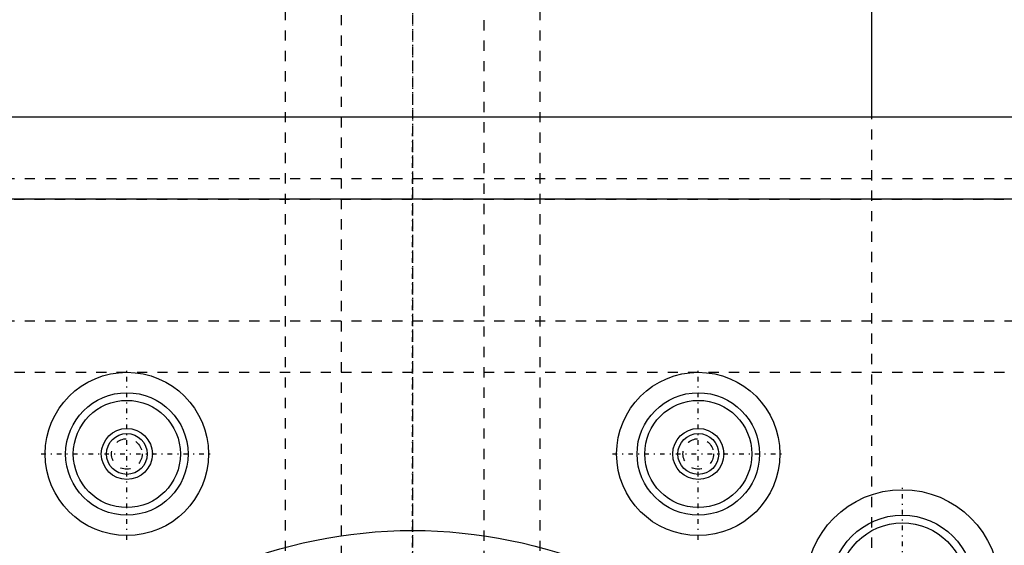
# Model space of a CAD drawing. Extents: x -120 to 120, y -136 to 719.
# Tile 10 of 12: x -39 to 58, y 346 to 398. Entities that reach past the tile are written whole.
import ezdxf

# ---------------------------------------------------------------- set-up
doc = ezdxf.new("R2010")
doc.units = 0
doc.linetypes.add('CENTER', pattern=[1.5, 0.45, -0.5, 0.05, -0.5])
doc.linetypes.add('DASHED', pattern=[2, 1, -1])
for name, color, linetype in [('AM_0', 7, 'CONTINUOUS'), ('AM_3', 7, 'DASHED'), ('AM_7', 7, 'CENTER')]:
    doc.layers.add(name, color=color, linetype=linetype)

msp = doc.modelspace()

# ---------------------------------------------------------------- linework, layer by layer
at = {"layer": 'AM_0', "color": 7, "linetype": 'CONTINUOUS'}
for p, q in [((45, 388), (45, 435.75)), ((120, 388), (-120, 388)), ((-75, 380), (75, 380))]:
    msp.add_line(p, q, dxfattribs=at)
for centre, radius in [((-28, 355), 8), ((28, 355), 8), ((-28, 355), 6), ((28, 355), 6), ((-28, 355), 5.25), ((28, 355), 5.25), ((-28, 355), 2.5), ((28, 355), 2.5), ((-28, 355), 2), ((28, 355), 2), ((48, 342), 9.5), ((48, 342), 7), ((0, 300), 47.5), ((48, 342), 6.25)]:
    msp.add_circle(centre, radius, dxfattribs=at)
at = {"layer": 'AM_3', "color": 6, "linetype": 'DASHED'}
for p, q in [((-7, 680), (-7, -97.5)), ((7, -97.5), (7, 680)), ((-12.5, 664.5), (-12.5, -56.5)), ((12.5, -56.5), (12.5, 664.5)), ((45, 307.8), (45, 388)), ((-120, 382), (120, 382)), ((69.95, 379.95), (-69.95, 379.95)), ((75, 368), (-75, 368)), ((-75, 363), (75, 363))]:
    msp.add_line(p, q, dxfattribs=at)
for centre in [(-28, 355), (28, 355)]:
    msp.add_circle(centre, 1.5, dxfattribs=at)
at = {"layer": 'AM_7', "color": 4, "linetype": 'CENTER'}
for p, q in [((0, 718.875), (0, -136.375)), ((0, 447.188), (0, 195.562)), ((0, -18.4), (0, 386.4)), ((-28, 346.6), (-28, 363.4)), ((28, 346.6), (28, 363.4)), ((-36.4, 355), (-19.6, 355)), ((19.6, 355), (36.4, 355)), ((48, 332.025), (48, 351.975))]:
    msp.add_line(p, q, dxfattribs=at)

doc.saveas('drawing.dxf')
